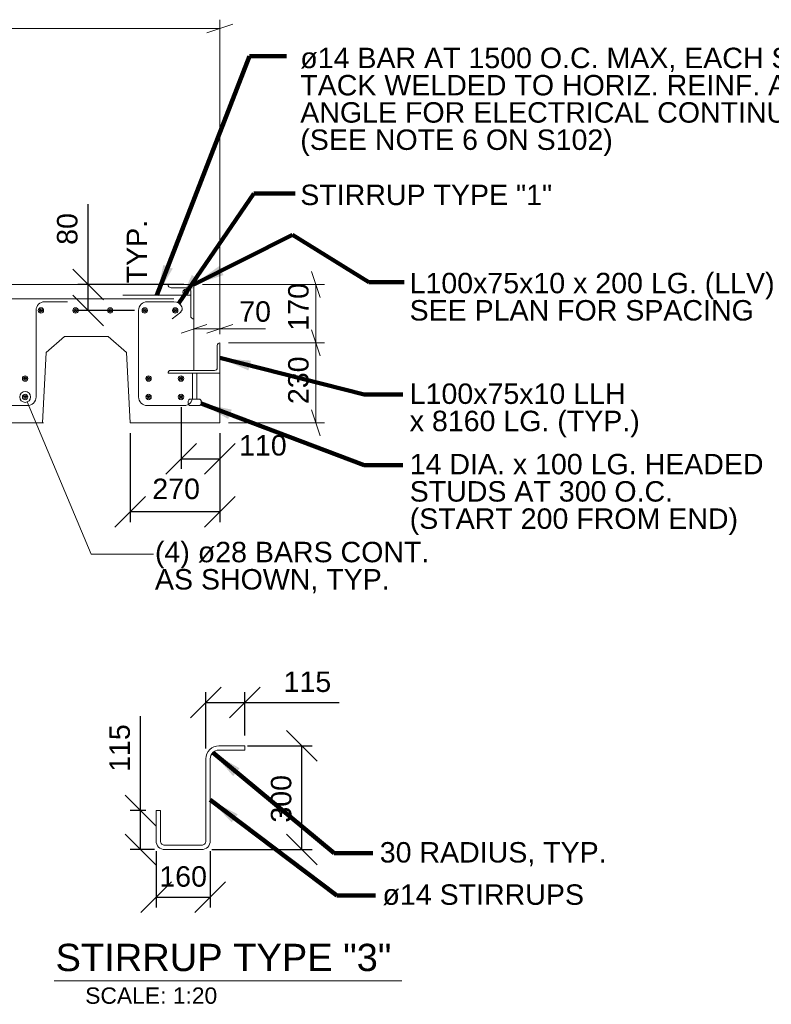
# Model space of a CAD drawing. Header units: inches. Extents: x 190257 to 203789, y 375460 to 385012.
# Tile 7 of 9: x 198409 to 200616, y 378397 to 381287. Entities that reach past the tile are written whole.
import ezdxf

# ---------------------------------------------------------------- set-up
doc = ezdxf.new("R2010")
doc.units = ezdxf.units.IN
doc.header["$MEASUREMENT"] = 0
for name, color, linetype, lineweight in [('G-ANN-TTLB', 7, 'Continuous', 0), ('G-ANNO-DIM', 1, 'Continuous', 0), ('G-ANNO-TEXT', 7, 'Continuous', 0), ('Level 1', 7, 'Continuous', 0), ('S-REIN-RBAR', 5, 'Continuous', 13)]:
    doc.layers.add(name, color=color, linetype=linetype, lineweight=lineweight)
doc.styles.add('1 20', font='arial.ttf', dxfattribs={"height": 60})
doc.styles.get("Standard").update_dxf_attribs({"font": 'ARCHSTYL.shx', "width": 0.75, "height": 50.8})
doc.styles.add('StyleArial', font='arial.ttf')
doc.styles.add('SUBTITLE 4.7625', font='romans.shx', dxfattribs={"width": 0.8, "height": 4762.5})
doc.dimstyles.new("3 4 1'-0", dxfattribs={"dimtxt": 60, "dimasz": 90, "dimexe": 30, "dimexo": 30, "dimgap": 30, "dimtad": 1, "dimdec": 0, "dimlfac": 0.003281, "dimzin": 11, "dimdsep": 46, "dimlunit": 5, "dimtxsty": '1 20', "dimblk1": 'OBLIQUE', "dimblk2": 'OBLIQUE', "dimsah": 1, "dimcen": 0, "dimadec": 4, "dimazin": 3, "dimtfac": 1, "dimtdec": 0, "dimtix": 1, "dimtofl": 0, "dimtmove": 0, "dimatfit": 3, "dimfxl": 1, "dimtolj": 1, "dimtzin": 0, "dimarcsym": 0})
doc.dimstyles.get("Standard").update_dxf_attribs({"dimtxt": 0.18, "dimasz": 0.18, "dimexe": 0.18, "dimexo": 0.0625, "dimgap": 0.09, "dimtad": 0, "dimtih": 1, "dimtoh": 1, "dimdec": 4, "dimzin": 0, "dimdsep": 46, "dimtxsty": 'Standard', "dimcen": 0.09, "dimadec": 0, "dimazin": 0, "dimtfac": 1, "dimtdec": 4, "dimtofl": 0, "dimtmove": 0, "dimatfit": 3, "dimfxl": 1, "dimtolj": 1, "dimtzin": 0, "dimarcsym": 0})

# ---------------------------------------------------------------- blocks, each defined once
blk = doc.blocks.new('l6x312x516-e1')
at = {"layer": 'Level 1', "extrusion": (3.8875e-16, 0, -1), "flags": 128}
blk.add_lwpolyline([(0, 88.9), (0, 0), (152.4, 0), (152.4, 0.3), (152.4, 0.3, 0.414214), (144.8, 7.9), (144.8, 7.9), (15.6, 7.9), (15.6, 7.9, -0.414214), (7.9, 15.6), (8, 15.5), (8, 81.3), (7.9, 81.3, 0.414214), (0.3, 88.9), (0.3, 88.9), (0, 88.9)], format="xyb", dxfattribs=at)
blk = doc.blocks.new('REINFDOT1')
for radius in [0.0794, 0.0476, 0.0159]:
    blk.add_circle((0, 0), radius)
blk = doc.blocks.new('REINF. DOT23')
at = {"layer": 'S-REIN-RBAR', "xscale": 100, "yscale": 100, "zscale": 100, "rotation": 270}
blk.add_blockref('REINFDOT1', (-927.9, -624.6), dxfattribs=at)
blk = doc.blocks.new('REINF. DOT27')
at = {"layer": 'S-REIN-RBAR', "xscale": 100, "yscale": 100, "zscale": 100, "rotation": 270}
blk.add_blockref('REINFDOT1', (-927.9, -624.6), dxfattribs=at)
blk = doc.blocks.new('REINF. DOT50')
at = {"layer": 'S-REIN-RBAR', "xscale": 100, "yscale": 100, "zscale": 100, "rotation": 270}
blk.add_blockref('REINFDOT1', (-927.9, -624.6), dxfattribs=at)
blk = doc.blocks.new('REINF. DOT51')
at = {"layer": 'S-REIN-RBAR', "xscale": 100, "yscale": 100, "zscale": 100, "rotation": 270}
blk.add_blockref('REINFDOT1', (-927.9, -624.6), dxfattribs=at)
blk = doc.blocks.new('AnonymousCell4')
at = {"layer": 'S-REIN-RBAR'}
for p, q in [((-171.4, 152.4), (-104.8, 152.4)), ((104.8, 152.4), (171.5, 152.4)), ((-79.4, 127), (-79.4, -127)), ((79.4, -127), (79.4, 127)), ((-54, -152.4), (54, -152.4))]:
    blk.add_line(p, q, dxfattribs=at)
at = {"layer": 'S-REIN-RBAR', "extrusion": (0, 0, -1)}
for centre, start, end in [((104.8, 127), 90, 180), ((-104.8, 127), 0, 90)]:
    blk.add_arc(centre, 25.4, start, end, dxfattribs=at)
at = {"layer": 'S-REIN-RBAR'}
for centre, start, end in [((-54, -127), 180, 270), ((54, -127), 270, 0)]:
    blk.add_arc(centre, 25.4, start, end, dxfattribs=at)
blk = doc.blocks.new('AnonymousCell6')
at = {"layer": 'S-REIN-RBAR'}
for p, q in [((-54, 152.4), (24.6, 152.4)), ((-79.4, -127), (-79.4, 127)), ((44.3, 122.3), (19.4, 102)), ((79.4, -57.2), (79.4, -127)), ((54, -152.4), (-54, -152.4))]:
    blk.add_line(p, q, dxfattribs=at)
for centre, start, end in [((-54, 127), 90, 180), ((-54, -127), 180, 270), ((54, -127), 270, 0)]:
    blk.add_arc(centre, 25.4, start, end, dxfattribs=at)
at = {"layer": 'S-REIN-RBAR', "extrusion": (0, 0, -1)}
for centre, radius, start, end in [((-24.6, 127), 25.4, 90, 156.1614), ((-36.2, 132.1), 12.7, 156.1614, 230.717)]:
    blk.add_arc(centre, radius, start, end, dxfattribs=at)
blk = doc.blocks.new('REINF. DOT52')
at = {"layer": 'S-REIN-RBAR', "xscale": 100, "yscale": 100, "zscale": 100, "rotation": 270}
blk.add_blockref('REINFDOT1', (-927.9, -624.6), dxfattribs=at)
blk = doc.blocks.new('REINF. DOT53')
at = {"layer": 'S-REIN-RBAR', "xscale": 100, "yscale": 100, "zscale": 100, "rotation": 270}
blk.add_blockref('REINFDOT1', (-927.9, -624.6), dxfattribs=at)
blk = doc.blocks.new('REINF. DOT54')
at = {"layer": 'S-REIN-RBAR', "xscale": 100, "yscale": 100, "zscale": 100, "rotation": 270}
blk.add_blockref('REINFDOT1', (-927.9, -624.6), dxfattribs=at)
blk = doc.blocks.new('REINF. DOT55')
at = {"layer": 'S-REIN-RBAR', "xscale": 100, "yscale": 100, "zscale": 100, "rotation": 270}
blk.add_blockref('REINFDOT1', (-927.9, -624.6), dxfattribs=at)
blk = doc.blocks.new('AnonymousCell7')
at = {"layer": 'G-ANNO-TEXT'}
for p, q in [((-6.4, 47.6), (-6.4, -28.6)), ((-12.7, -28.6), (12.7, -28.6)), ((-19, -34.9), (-19, -41.3)), ((-12.7, -47.6), (12.7, -47.6)), ((19.1, -34.9), (19.1, -41.3))]:
    blk.add_line(p, q, dxfattribs=at)
at = {"layer": 'G-ANNO-TEXT', "extrusion": (0, 0, -1), "elevation": 0, "flags": 128}
blk.add_lwpolyline([(6.3, 47.6), (-6.4, 47.6), (-6.4, -28.6)], dxfattribs=at)
at = {"layer": 'G-ANNO-TEXT', "extrusion": (0, 0, -1)}
for centre, start, end in [((12.7, -34.9), 0, 90), ((-12.7, -34.9), 90, 180), ((12.7, -41.3), 270, 0), ((-12.7, -41.3), 180, 270)]:
    blk.add_arc(centre, 6.35, start, end, dxfattribs=at)
blk = doc.blocks.new('REINF. DOT56')
at = {"layer": 'S-REIN-RBAR', "xscale": 100, "yscale": 100, "zscale": 100, "rotation": 270}
blk.add_blockref('REINFDOT1', (-927.9, -624.6), dxfattribs=at)
blk = doc.blocks.new('REINF. DOT57')
at = {"layer": 'S-REIN-RBAR', "xscale": 100, "yscale": 100, "zscale": 100, "rotation": 270}
blk.add_blockref('REINFDOT1', (-927.9, -624.6), dxfattribs=at)
blk = doc.blocks.new('REINF. DOT58')
at = {"layer": 'S-REIN-RBAR', "xscale": 100, "yscale": 100, "zscale": 100, "rotation": 270}
blk.add_blockref('REINFDOT1', (-927.9, -624.6), dxfattribs=at)
blk = doc.blocks.new('l4x3x38-e1')
at = {"layer": 'Level 1', "elevation": 0, "flags": 128}
blk.add_lwpolyline([(-9.5, -92.2, 0.414214), (-0.1, -101.6), (-0.1, -101.6), (0, -101.6), (0, 0), (-76.2, 0), (-76.2, -0.1), (-76.2, -0.1, 0.414214), (-66.8, -9.5), (-66.8, -9.5), (-18.9, -9.5), (-18.9, -9.5, -0.414214), (-9.5, -18.9), (-9.5, -18.9), (-9.5, -92.2)], format="xyb", dxfattribs=at)
blk = doc.blocks.new('REINF. DOT76')
at = {"layer": 'S-REIN-RBAR', "xscale": 100, "yscale": 100, "zscale": 100, "rotation": 270}
blk.add_blockref('REINFDOT1', (-927.9, -624.6), dxfattribs=at)
blk = doc.blocks.new('_Oblique')
at = {"color": 0, "linetype": 'ByBlock', "lineweight": -2}
blk.add_line((-0.5, -0.5), (0.5, 0.5), dxfattribs=at)
blk = doc.blocks.new('*D218')
at = {"layer": 'Defpoints', "color": 0, "transparency": 16777216}
for p in [(198764, 378965.4), (198810, 378965.4), (198835.4, 378851.1)]:
    blk.add_point(p, dxfattribs=at)
at = {"layer": 'G-ANNO-DIM', "color": 0, "lineweight": -2, "transparency": 16777216}
for p, q in [((198764, 378965.4), (198764, 379242.7)), ((198780, 378965.4), (198734, 378965.4)), ((198764, 378851.1), (198764, 378965.4)), ((198805.4, 378851.1), (198734, 378851.1))]:
    blk.add_line(p, q, dxfattribs=at)
at = {"layer": 'G-ANNO-DIM', "color": 0, "lineweight": -2, "transparency": 16777216, "xscale": 90, "yscale": 90, "zscale": 90}
for p, rotation in [((198764, 378965.4), 90), ((198764, 378851.1), 270)]:
    blk.add_blockref('_Oblique', p, dxfattribs=dict(at, rotation=rotation))
at = {"layer": 'G-ANNO-DIM', "color": 0, "transparency": 16777216, "insert": (198703.3, 379149.1), "char_height": 60, "attachment_point": 5, "rotation": 90, "style": '1 20'}
blk.add_mtext('\\A1;115', dxfattribs=at)
blk = doc.blocks.new('*D219')
at = {"layer": 'Defpoints', "color": 0, "transparency": 16777216}
for p in [(198810, 378876.5), (198968.9, 378876.5), (198968.9, 378711.2)]:
    blk.add_point(p, dxfattribs=at)
at = {"layer": 'G-ANNO-DIM', "color": 0, "lineweight": -2, "transparency": 16777216}
for p, q in [((198810, 378846.5), (198810, 378681.2)), ((198968.9, 378846.5), (198968.9, 378681.2)), ((198810, 378711.2), (198968.9, 378711.2))]:
    blk.add_line(p, q, dxfattribs=at)
at = {"layer": 'G-ANNO-DIM', "color": 0, "lineweight": -2, "transparency": 16777216, "xscale": 90, "yscale": 90, "zscale": 90, "rotation": 180}
blk.add_blockref('_Oblique', (198810, 378711.2), dxfattribs=at)
at = {"layer": 'G-ANNO-DIM', "color": 0, "lineweight": -2, "transparency": 16777216, "xscale": 90, "yscale": 90, "zscale": 90}
blk.add_blockref('_Oblique', (198968.9, 378711.2), dxfattribs=at)
at = {"layer": 'G-ANNO-DIM', "color": 0, "transparency": 16777216, "insert": (198889.4, 378771.8), "char_height": 60, "attachment_point": 5, "style": '1 20'}
blk.add_mtext('\\A1;160', dxfattribs=at)
blk = doc.blocks.new('*D220')
at = {"layer": 'Defpoints', "color": 0, "transparency": 16777216}
for p in [(199070.5, 379282.8), (199070.5, 379155.9), (198956.2, 379117.8)]:
    blk.add_point(p, dxfattribs=at)
at = {"layer": 'G-ANNO-DIM', "color": 0, "lineweight": -2, "transparency": 16777216}
for p, q in [((198956.2, 379147.8), (198956.2, 379312.8)), ((199070.5, 379185.9), (199070.5, 379312.8)), ((198956.2, 379282.8), (199070.5, 379282.8)), ((199070.5, 379282.8), (199347.9, 379282.8))]:
    blk.add_line(p, q, dxfattribs=at)
at = {"layer": 'G-ANNO-DIM', "color": 0, "lineweight": -2, "transparency": 16777216, "xscale": 90, "yscale": 90, "zscale": 90, "rotation": 180}
blk.add_blockref('_Oblique', (198956.2, 379282.8), dxfattribs=at)
at = {"layer": 'G-ANNO-DIM', "color": 0, "lineweight": -2, "transparency": 16777216, "xscale": 90, "yscale": 90, "zscale": 90}
blk.add_blockref('_Oblique', (199070.5, 379282.8), dxfattribs=at)
at = {"layer": 'G-ANNO-DIM', "color": 0, "transparency": 16777216, "insert": (199254.2, 379343.4), "char_height": 60, "attachment_point": 5, "style": '1 20'}
blk.add_mtext('\\A1;115', dxfattribs=at)
blk = doc.blocks.new('*D221')
at = {"layer": 'Defpoints', "color": 0, "transparency": 16777216}
for p in [(199048.3, 379155.9), (199238.1, 379155.9), (198943.5, 378851.1)]:
    blk.add_point(p, dxfattribs=at)
at = {"layer": 'G-ANNO-DIM', "color": 0, "lineweight": -2, "transparency": 16777216}
for p, q in [((199078.3, 379155.9), (199268.1, 379155.9)), ((199238.1, 378851.1), (199238.1, 379155.9)), ((198973.5, 378851.1), (199268.1, 378851.1))]:
    blk.add_line(p, q, dxfattribs=at)
at = {"layer": 'G-ANNO-DIM', "color": 0, "lineweight": -2, "transparency": 16777216, "xscale": 90, "yscale": 90, "zscale": 90}
for p, rotation in [((199238.1, 379155.9), 90), ((199238.1, 378851.1), 270)]:
    blk.add_blockref('_Oblique', p, dxfattribs=dict(at, rotation=rotation))
at = {"layer": 'G-ANNO-DIM', "color": 0, "transparency": 16777216, "insert": (199177.4, 379000.1), "char_height": 60, "attachment_point": 5, "rotation": 90, "style": '1 20'}
blk.add_mtext('\\A1;300', dxfattribs=at)
blk = doc.blocks.new('*D224')
at = {"layer": 'Defpoints', "color": 0, "transparency": 16777216}
for p in [(198610.1, 380510.1), (198921.2, 380510.1, -89.4), (198776.7, 380433.9)]:
    blk.add_point(p, dxfattribs=at)
at = {"layer": 'G-ANNO-DIM', "color": 0, "lineweight": -2, "transparency": 16777216}
for p, q in [((198610.1, 380510.1), (198610.1, 380745.9)), ((198891.2, 380510.1), (198580.1, 380510.1)), ((198610.1, 380433.9), (198610.1, 380510.1)), ((198746.7, 380433.9), (198580.1, 380433.9))]:
    blk.add_line(p, q, dxfattribs=at)
at = {"layer": 'G-ANNO-DIM', "color": 0, "lineweight": -2, "transparency": 16777216, "xscale": 90, "yscale": 90, "zscale": 90}
for p, rotation in [((198610.1, 380510.1), 90), ((198610.1, 380433.9), 270)]:
    blk.add_blockref('_Oblique', p, dxfattribs=dict(at, rotation=rotation))
at = {"layer": 'G-ANNO-DIM', "color": 0, "transparency": 16777216, "insert": (198549.4, 380673), "char_height": 60, "attachment_point": 5, "rotation": 90, "style": '1 20'}
blk.add_mtext('\\A1;80', dxfattribs=at)
blk = doc.blocks.new('*D225')
at = {"layer": 'Defpoints', "color": 0, "transparency": 16777216}
for p in [(198883.1, 380179.9), (198997.4, 380103.7, -134.1), (198997.4, 379998.4)]:
    blk.add_point(p, dxfattribs=at)
at = {"layer": 'G-ANNO-DIM', "color": 0, "lineweight": -2, "transparency": 16777216}
for p, q in [((198883.1, 380149.9), (198883.1, 379968.4)), ((198997.4, 380073.7), (198997.4, 379968.4)), ((198883.1, 379998.4), (198997.4, 379998.4))]:
    blk.add_line(p, q, dxfattribs=at)
at = {"layer": 'G-ANNO-DIM', "color": 0, "lineweight": -2, "transparency": 16777216, "xscale": 90, "yscale": 90, "zscale": 90, "rotation": 180}
blk.add_blockref('_Oblique', (198883.1, 379998.4), dxfattribs=at)
at = {"layer": 'G-ANNO-DIM', "color": 0, "lineweight": -2, "transparency": 16777216, "xscale": 90, "yscale": 90, "zscale": 90}
blk.add_blockref('_Oblique', (198997.4, 379998.4), dxfattribs=at)
at = {"layer": 'G-ANNO-DIM', "color": 0, "transparency": 16777216, "insert": (199123.5, 380037.4), "char_height": 60, "attachment_point": 5, "style": '1 20'}
blk.add_mtext('\\A1;110', dxfattribs=at)
blk = doc.blocks.new('*D232')
at = {"layer": 'Defpoints', "color": 0, "transparency": 16777216}
for p in [(198733.8, 380103.7, 0), (198997.4, 380103.7), (198733.8, 379842.3)]:
    blk.add_point(p, dxfattribs=at)
at = {"layer": 'G-ANNO-DIM', "color": 0, "lineweight": -2, "transparency": 16777216}
for p, q in [((198733.8, 380073.7), (198733.8, 379812.3)), ((198997.4, 380073.7), (198997.4, 379812.3)), ((198997.4, 379842.3), (198733.8, 379842.3))]:
    blk.add_line(p, q, dxfattribs=at)
at = {"layer": 'G-ANNO-DIM', "color": 0, "lineweight": -2, "transparency": 16777216, "xscale": 90, "yscale": 90, "zscale": 90, "rotation": 180}
blk.add_blockref('_Oblique', (198733.8, 379842.3), dxfattribs=at)
at = {"layer": 'G-ANNO-DIM', "color": 0, "lineweight": -2, "transparency": 16777216, "xscale": 90, "yscale": 90, "zscale": 90}
blk.add_blockref('_Oblique', (198997.4, 379842.3), dxfattribs=at)
at = {"layer": 'G-ANNO-DIM', "color": 0, "transparency": 16777216, "insert": (198868.8, 379909.7), "char_height": 60, "attachment_point": 5, "style": 'StyleArial'}
blk.add_mtext('\\A1;270', dxfattribs=at)

msp = doc.modelspace()

# ---------------------------------------------------------------- linework, layer by layer
at = {"layer": 'G-ANN-TTLB', "color": 7, "linetype": 'Continuous', "lineweight": 13}
msp.add_line((198510.4, 378466.3, -201.1), (199531.2, 378466.3, -201.1), dxfattribs=at)
at = {"layer": 'G-ANNO-DIM'}
for p, q in [((198959.3, 381249.2), (199035.5, 381274.6)), ((198997.4, 380364, -134.1), (198997.4, 381287.3, -134.1)), ((195889, 381261.9, -134.1), (198997.4, 381261.9, -134.1)), ((199266.1, 380548.2, -134.1), (199291.5, 380472, -134.1)), ((198946.6, 380510.1, -134.1), (199304.2, 380510.1, -134.1)), ((199278.8, 380338.6, -134.1), (199278.8, 380510.1, -134.1)), ((198921.2, 380484.7, -134.1), (198921.2, 380354.1, -134.1)), ((198997.4, 380364, -134.1), (198997.4, 380404.9, -134.1)), ((198883.1, 380366.8, -134.1), (198959.3, 380392.2, -134.1)), ((198997.4, 380379.5, -134.1), (198921.2, 380379.5, -134.1)), ((199035.5, 380392.2, -134.1), (198959.3, 380366.8, -134.1)), ((199131.3, 380379.5, -134.1), (198997.4, 380379.5, -134.1)), ((199266.1, 380376.7, -134.1), (199291.5, 380300.5, -134.1)), ((199291.5, 380300.5, -134.1), (199266.1, 380376.7, -134.1)), ((199278.8, 380344.6, -134.1), (199278.8, 380338.6, -134.1)), ((199022.8, 380338.6, -134.1), (199304.2, 380338.6, -134.1)), ((199278.8, 380103.7, -134.1), (199278.8, 380338.6, -134.1)), ((199291.5, 380065.6, -134.1), (199266.1, 380141.8, -134.1)), ((199022.8, 380103.7, -134.1), (199304.2, 380103.7, -134.1))]:
    msp.add_line(p, q, dxfattribs=at)
at = {"layer": 'G-ANNO-TEXT'}
for p, q in [((195889, 380510.1, -134.1), (198921.2, 380510.1, -134.1)), ((198921.2, 380510.1, -134.1), (198921.2, 380257.6, -134.1)), ((198487.6, 380309.9, -134.1), (198541, 380357.7, -134.1)), ((198541, 380357.7, -134.1), (198669.6, 380357.7, -134.1)), ((198723, 380309.9, -134.1), (198669.6, 380357.7, -134.1)), ((198476.8, 380103.7, -134.1), (198487.6, 380309.9, -134.1)), ((198733.8, 380103.7, -134.1), (198723, 380309.9, -134.1)), ((198997.4, 380249.7, -134.1), (198997.4, 380103.7, -134.1)), ((198276.6, 380103.7, -134.1), (198479.8, 380103.7, -134.1)), ((198733.8, 380103.7, -134.1), (198997.4, 380103.7, -134.1))]:
    msp.add_line(p, q, dxfattribs=at)
at = {"layer": 'G-ANNO-TEXT', "flags": 128}
msp.add_lwpolyline([(198431.7, 380165.1), (198619.4, 379718.4), (198802.3, 379718.4)], dxfattribs=at)
at = {"layer": 'G-ANNO-TEXT'}
msp.add_circle((198425.5, 380179.9, -178.8), 16, dxfattribs=at)
at = {"layer": 'S-REIN-RBAR'}
for p, q in [((195958.4, 380467.7), (198862.4, 380467.7)), ((198911.6, 380478.2, 2.3), (198712.3, 380478.2, -131.3)), ((199070.5, 379143.2, -111.7), (199070.5, 379155.9, -111.7)), ((198810, 378965.4, -111.7), (198822.7, 378965.4, -111.7))]:
    msp.add_line(p, q, dxfattribs=at)
at = {"layer": 'S-REIN-RBAR', "elevation": -245.8, "flags": 128}
msp.add_lwpolyline([(198810, 378965.4), (198810, 378876.5, 0.414214), (198835.4, 378851.1), (198943.5, 378851.1, 0.414214), (198968.9, 378876.5), (198968.9, 379117.8, -0.414214), (198994.3, 379143.2), (199070.5, 379143.2)], format="xyb", dxfattribs=at)
at = {"layer": 'S-REIN-RBAR', "extrusion": (-4.62448e-16, 0, -1), "elevation": 245.8, "flags": 128}
msp.add_lwpolyline([(-199070.5, 379155.9), (-198994.3, 379155.9, -0.414214), (-198956.2, 379117.8), (-198956.2, 378876.5, 0.414214), (-198943.5, 378863.8), (-198835.4, 378863.8, 0.414214), (-198822.7, 378876.5), (-198822.7, 378965.4)], format="xyb", dxfattribs=at)

# ---------------------------------------------------------------- block references
at = {"color": 7, "linetype": 'Continuous', "lineweight": 0}
for name, p in [('l4x3x38-e1', (198921.2, 380510.1, -268.2)), ('REINF. DOT76', (199824.7, 381112.5, -44.7)), ('AnonymousCell4', (198378.2, 380306.9, -134.1)), ('REINF. DOT23', (199399.8, 381058.4, -44.7)), ('REINF. DOT56', (199501.4, 381058.4, -44.7)), ('REINF. DOT57', (199603, 381058.4, -44.7)), ('AnonymousCell6', (198837.8, 380306.9, -134.1)), ('REINF. DOT58', (199704.6, 381058.4, -44.7)), ('REINF. DOT27', (199794.1, 381058.4, -44.7)), ('l6x312x516-e1', (198997.4, 380249.7, -134.1)), ('REINF. DOT51', (199353.4, 380858.4, -44.7)), ('REINF. DOT55', (199715.8, 380858.4, -44.7)), ('REINF. DOT53', (199811, 380858.4, -44.7)), ('AnonymousCell7', (198923.5, 380202.1, -44.7)), ('REINF. DOT50', (199353.4, 380804.4, -44.7)), ('REINF. DOT54', (199715.8, 380804.4, -44.7)), ('REINF. DOT52', (199811, 380804.4, -44.7))]:
    msp.add_blockref(name, p, dxfattribs=at)

# ---------------------------------------------------------------- texts
at = {"layer": 'G-ANN-TTLB', "color": 7, "linetype": 'Continuous', "lineweight": 13, "insert": (198514.8, 378493.4, -201.1), "char_height": 80, "attachment_point": 7, "style": 'SUBTITLE 4.7625'}
msp.add_mtext('{\\fArial|b0|i0|c0|p34;\\W1;STIRRUP TYPE "3"}', dxfattribs=at)
at = {"layer": 'G-ANN-TTLB', "color": 7, "linetype": 'Continuous', "lineweight": 0, "insert": (198795.6, 378397.8, -201.1), "char_height": 48, "attachment_point": 8}
msp.add_mtext('{\\fArial|b0|i0|c0|p34;\\W1;SCALE: 1:20}', dxfattribs=at)
at = {"layer": 'G-ANNO-DIM', "color": 7, "linetype": 'Continuous', "char_height": 60, "attachment_point": 5, "rotation": 90, "line_spacing_factor": 0.8, "style": '1 20'}
for s, insert in [('170', (199228, 380444.3, -134.1)), ('230', (199228, 380228.8, -134.1))]:
    msp.add_mtext(s, dxfattribs=dict(at, insert=insert))
at = {"layer": 'G-ANNO-DIM', "color": 7, "linetype": 'Continuous', "insert": (199100.6, 380430.3, -134.1), "char_height": 60, "attachment_point": 5, "line_spacing_factor": 0.8, "style": '1 20'}
msp.add_mtext('70', dxfattribs=at)
at = {"layer": 'G-ANNO-TEXT', "color": 7, "char_height": 60, "attachment_point": 1, "line_spacing_factor": 0.8, "style": '1 20'}
for s, insert in [('ø14 BAR AT 1500 O.C. MAX, EACH SIDE. \\PTACK WELDED TO HORIZ. REINF. AND \\PANGLE FOR ELECTRICAL CONTINUITY\\P(SEE NOTE 6 ON S102)', (199233.3, 381205.1)), ('STIRRUP TYPE "1"', (199233.3, 380803.1)), ('L100x75x10 x 200 LG. (LLV)\\PSEE PLAN FOR SPACING', (199554.2, 380544.2)), ('L100x75x10 LLH\\Px 8160 LG. (TYP.)', (199554.6, 380219.4)), ('14 DIA. x 100 LG. HEADED\\PSTUDS AT 300 O.C. \\P(START 200 FROM END)', (199554.6, 380012.7)), ('(4) ø28 BARS CONT.\\PAS SHOWN, TYP.', (198806.6, 379754.6)), ('30 RADIUS, TYP.', (199466.7, 378873.1, -111.7)), ('ø14 STIRRUPS', (199474.7, 378749, -111.7))]:
    msp.add_mtext(s, dxfattribs=dict(at, insert=insert))
at = {"layer": 'G-ANNO-TEXT', "color": 7, "insert": (198723.6, 380513.4), "char_height": 60, "attachment_point": 1, "rotation": 90, "line_spacing_factor": 0.8, "style": '1 20'}
msp.add_mtext('TYP.', dxfattribs=at)

# ---------------------------------------------------------------- dimensions: what is measured, and where the dimension line sits
at = {"layer": 'G-ANNO-DIM'}
for base, p1, p2, text, picture, middle in [((198610.1, 380510.1, -44.7), (198776.7, 380433.9, -44.7), (198921.2, 380510.1, -134.1), '80', '*D224', (198610.1, 380673, -44.7)), ((198764, 378965.4, -111.7), (198835.4, 378851.1, -111.7), (198810, 378965.4, -111.7), '115', '*D218', (198764, 379149.1, -111.7)), ((199238.1, 379155.9, -111.7), (198943.5, 378851.1, -111.7), (199048.3, 379155.9, -111.7), '300', '*D221', (199238.1, 379000.1, -111.7))]:
    dim = msp.add_linear_dim(base=base, p1=p1, p2=p2, angle=90, text=text, dimstyle="3 4 1'-0", dxfattribs=at)
    dim.commit()
    dim.dimension.update_dxf_attribs({"geometry": picture, "text_midpoint": middle, "dimtype": 160})
for base, p1, p2, text, override, picture, middle in [((198997.4, 379998.4), (198883.1, 380179.9), (198997.4, 380103.7, -134.1), '110', {"dimlfac": 1, "dimtmove": 2, "dimfrac": 2}, '*D225', (199123.5, 380037.4)), ((199070.5, 379282.8, -111.7), (198956.2, 379117.8, -111.7), (199070.5, 379155.9, -111.7), '115', {"dimscale": 1, "dimtxt": 60, "dimasz": 90, "dimexe": 30, "dimexo": 30, "dimgap": 30, "dimtad": 1, "dimtih": 0, "dimtoh": 0, "dimlfac": 1, "dimblk1": 'Oblique', "dimblk2": 'Oblique', "dimsah": 1, "dimcen": 0, "dimse1": 0, "dimse2": 0, "dimtol": 0, "dimtfac": 1, "dimtix": 1, "dimtofl": 0, "dimatfit": 3, "dimfrac": 2}, '*D220', (199254.2, 379282.8, -111.7)), ((198968.9, 378711.2, -111.7), (198810, 378876.5, -111.7), (198968.9, 378876.5, -111.7), '160', {"dimlfac": 1, "dimfrac": 2}, '*D219', (198889.4, 378711.2, -111.7))]:
    dim = msp.add_linear_dim(base=base, p1=p1, p2=p2, text=text, dimstyle="3 4 1'-0", override=override, dxfattribs=at)
    dim.commit()
    dim.dimension.update_dxf_attribs({"geometry": picture, "text_midpoint": middle, "dimtype": 160})
dim = msp.add_linear_dim(base=(198733.8, 379842.3, -134.1), p1=(198997.4, 380103.7, -134.1), p2=(198733.8, 380103.7, -134.1), angle=180, text='270', dimstyle='Standard', override={"dimtxt": 60, "dimasz": 90, "dimexe": 30, "dimexo": 30, "dimgap": 30, "dimtad": 1, "dimtih": 0, "dimtoh": 0, "dimdec": 0, "dimzin": 11, "dimtxsty": 'StyleArial', "dimblk1": 'Oblique', "dimblk2": 'Oblique', "dimsah": 1, "dimcen": 0, "dimtix": 1, "dimtmove": 2, "dimfrac": 2}, dxfattribs=at)
dim.commit()
dim.dimension.update_dxf_attribs({"geometry": '*D232', "text_midpoint": (198868.8, 379909.7, -134.1), "dimtype": 160})

# ---------------------------------------------------------------- leaders
at = {"layer": 'G-ANNO-TEXT'}
for points in [[(198812.6, 380478.2), (199084.6, 381180.6), (199193.1, 381180.6)], [(198876.3, 380455.2), (199097, 380777.1), (199217.9, 380777.1)], [(198921.2, 380510.1), (199210, 380656), (199434.2, 380516.5), (199537.9, 380516.5)], [(198997.4, 380294.2), (199420.7, 380186.6), (199534, 380186.6)], [(198942.6, 380160.8), (199420.7, 379979.9), (199534, 379979.9)], [(198976.3, 379135.7, -111.7), (199332.8, 378840.4, -111.7), (199446.2, 378840.4, -111.7)], [(198968.9, 378997.1, -111.7), (199340.8, 378716.2, -111.7), (199454.2, 378716.2, -111.7)]]:
    msp.add_leader(points, dimstyle="3 4 1'-0", override={"dimscale": 1, "dimtxt": 60, "dimasz": 90, "dimgap": 30, "dimtad": 1, "dimclrd": 0, "dimlwd": 65534}, dxfattribs=at)

doc.saveas('drawing.dxf')
